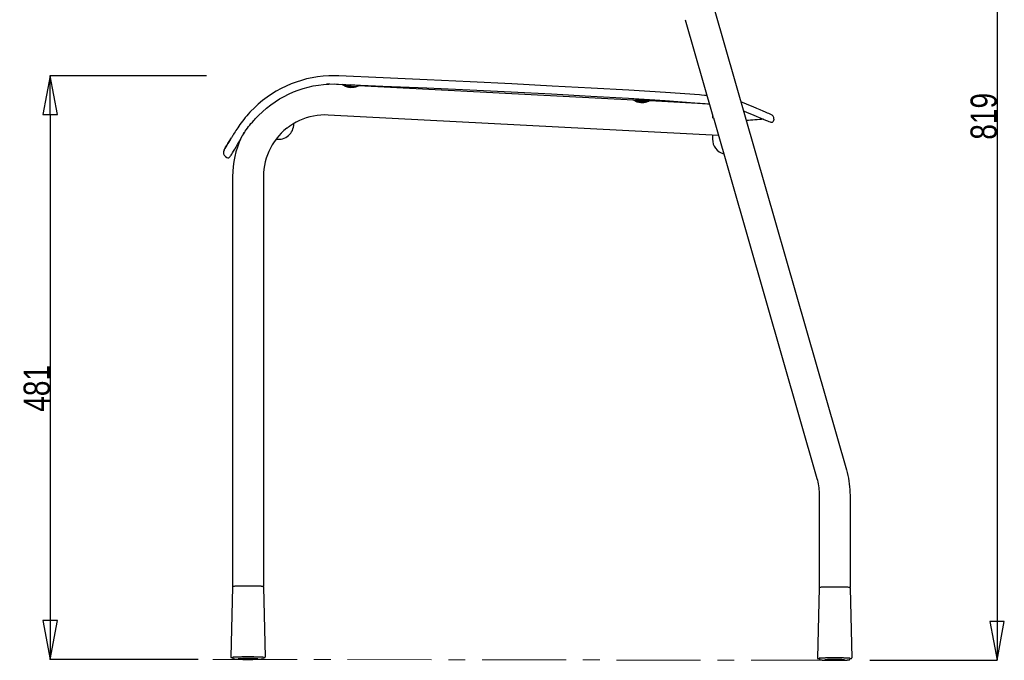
# Model space of a CAD drawing. Header units: millimetres. Extents: x 416 to 2178, y 358 to 2207.
# Tile 2 of 4: x 1367 to 2178, y 432 to 960. Entities that reach past the tile are written whole.
import ezdxf

# ---------------------------------------------------------------- set-up
doc = ezdxf.new("R2010")
doc.units = ezdxf.units.MM
doc.header["$LTSCALE"] = 184.8
doc.header["$PDMODE"] = 3
doc.header["$PDSIZE"] = 0.3125
doc.linetypes.add('CENTER', pattern=[0.6, 0.375, -0.075, 0.075, -0.075])
doc.layers.get('0').update_dxf_attribs({"linetype": 'CONTINUOUS'})
doc.layers.get('Defpoints').update_dxf_attribs({"linetype": 'CONTINUOUS'})
doc.layers.add('51_DIM', color=7, linetype='CONTINUOUS')
doc.styles.get("Standard").update_dxf_attribs({"font": 'txt', "width": 0.8})
doc.dimstyles.new('DIMSTYLE_1', dxfattribs={"dimtxt": 21.6, "dimasz": 32, "dimexe": 0.18, "dimexo": 0.0625, "dimgap": 0.09, "dimtad": 1, "dimdec": 0, "dimzin": 0, "dimdsep": 46, "dimtxsty": 'Standard', "dimblk": 'CLOSED', "dimblk1": 'CLOSED', "dimblk2": 'CLOSED', "dimcen": 0.09, "dimadec": 0, "dimazin": 0, "dimtp": 1, "dimtm": 1, "dimtfac": 1, "dimtdec": 0, "dimtofl": 0, "dimtmove": 0, "dimatfit": 3, "dimldrblk": 'CLOSED', "dimfxl": 0, "dimtolj": 1, "dimtzin": 0, "dimarcsym": 0})
doc.dimstyles.new('DIMSTYLE_2', dxfattribs={"dimtxt": 21.6, "dimasz": 32, "dimexe": 0.18, "dimexo": 0.0625, "dimgap": 0.09, "dimtad": 1, "dimdec": 0, "dimzin": 0, "dimdsep": 46, "dimtxsty": 'Standard', "dimblk": 'CLOSED', "dimblk1": 'CLOSED', "dimblk2": 'CLOSED', "dimcen": 0.09, "dimadec": 0, "dimazin": 0, "dimtp": 0.5, "dimtm": 0.5, "dimtfac": 1, "dimtdec": 0, "dimtofl": 0, "dimtmove": 0, "dimatfit": 3, "dimldrblk": 'CLOSED', "dimfxl": 0, "dimtolj": 1, "dimtzin": 0, "dimarcsym": 0})

# ---------------------------------------------------------------- blocks, each defined once
blk = doc.blocks.new('_CLOSED')
at = {"color": 0, "linetype": 'ByBlock'}
for p, q in [((0, 0), (-1, 0.1875)), ((-1, 0.1875), (-1, -0.1875)), ((-1, -0.1875), (0, 0)), ((-1, 0), (0, 0))]:
    blk.add_line(p, q, dxfattribs=at)
blk = doc.blocks.new('*D2')
at = {"layer": '51_DIM', "color": 0, "linetype": 'Continuous', "lineweight": -2}
for p, q in [((2086.81, 1251.18), (2172.56, 1251.18)), ((2172.38, 1219.18), (2172.38, 464)), ((2067.64, 432), (2172.56, 432))]:
    blk.add_line(p, q, dxfattribs=at)
at = {"layer": 'Defpoints', "color": 0, "linetype": 'Continuous', "lineweight": 0}
for p in [(2086.75, 1251.18), (2067.58, 432), (2172.38, 432)]:
    blk.add_point(p, dxfattribs=at)
at = {"layer": '51_DIM', "color": 0, "linetype": 'Continuous', "lineweight": -2, "xscale": 32, "yscale": 32, "zscale": 32}
for p, rotation in [((2172.38, 1251.18), 90), ((2172.38, 432), 270)]:
    blk.add_blockref('_CLOSED', p, dxfattribs=dict(at, rotation=rotation))
at = {"layer": '51_DIM', "color": 0, "linetype": 'Continuous', "insert": (2161.49, 880.65), "char_height": 21.6, "attachment_point": 5, "rotation": 90}
blk.add_mtext('\\A1;819', dxfattribs=at)
blk = doc.blocks.new('*D3')
at = {"layer": '51_DIM', "color": 0, "linetype": 'Continuous', "lineweight": -2}
for p, q in [((1520.72, 914), (1391.75, 914)), ((1391.93, 882), (1391.93, 464.78)), ((1513.83, 432.78), (1391.75, 432.78))]:
    blk.add_line(p, q, dxfattribs=at)
at = {"layer": 'Defpoints', "color": 0, "linetype": 'Continuous', "lineweight": 0}
for p in [(1520.78, 914), (1391.93, 432.78), (1513.89, 432.78)]:
    blk.add_point(p, dxfattribs=at)
at = {"layer": '51_DIM', "color": 0, "linetype": 'Continuous', "lineweight": -2, "xscale": 32, "yscale": 32, "zscale": 32}
for p, rotation in [((1391.93, 914), 90), ((1391.93, 432.78), 270)]:
    blk.add_blockref('_CLOSED', p, dxfattribs=dict(at, rotation=rotation))
at = {"layer": '51_DIM', "color": 0, "linetype": 'Continuous', "insert": (1381.04, 656.27), "char_height": 21.6, "attachment_point": 5, "rotation": 90}
blk.add_mtext('\\A1;481', dxfattribs=at)

msp = doc.modelspace()

# ---------------------------------------------------------------- linework, layer by layer
at = {"color": 2, "linetype": 'Continuous'}
for p, q in [((1939.75, 967.34), (2048.28, 589.06)), ((1915.33, 960.33), (1938.2, 880.63)), ((1622.44, 907.04), (1619.66, 907.11)), ((1633.22, 906.48), (1622.44, 907.04)), ((1632.76, 907.01), (1632.76, 907.1)), ((1634.71, 906.1), (1632.76, 907.01)), ((1632.76, 907.01), (1639.75, 906.61)), ((1633.17, 906.48), (1633.18, 906.47)), ((1634.51, 905.81), (1639.68, 905.51)), ((1634.69, 905.8), (1634.71, 906.1)), ((1634.71, 906.1), (1639.7, 905.81)), ((1635, 905.58), (1639.67, 905.31)), ((1637.81, 904.62), (1639.63, 904.51)), ((1639.62, 904.35), (1639.68, 905.51)), ((1643.67, 904.83), (1639.66, 905.06)), ((1644.21, 905), (1639.67, 905.26)), ((1639.69, 905.56), (1639.76, 906.79)), ((1639.69, 905.56), (1644.68, 905.27)), ((1646.72, 905.96), (1639.73, 906.36)), ((1646.73, 906.16), (1639.74, 906.56)), ((1644.67, 905.16), (1644.68, 905.27)), ((1645.37, 905.51), (1644.68, 905.27)), ((1644.74, 906.27), (1644.75, 906.57)), ((1646.72, 905.96), (1646.24, 905.8)), ((1872.68, 894), (1646.24, 905.8)), ((1646.73, 906.16), (1646.72, 905.96)), ((1872.33, 894.16), (1872.35, 894.36)), ((1872.33, 894.16), (1879.32, 893.76)), ((1872.68, 894), (1872.33, 894.16)), ((1872.35, 894.36), (1879.33, 893.96)), ((1874.28, 893.25), (1879.28, 892.96)), ((1874.36, 894.5), (1884.34, 893.92)), ((1875.03, 892.91), (1879.26, 892.66)), ((1875.62, 892.67), (1879.25, 892.46)), ((1879.26, 892.71), (1879.33, 893.96)), ((1879.26, 892.71), (1883.64, 892.46)), ((1885.44, 893.16), (1879.31, 893.51)), ((1886.31, 893.31), (1879.32, 893.71)), ((1884.31, 893.43), (1884.34, 893.92)), ((1935.3, 890.74), (1886.31, 893.29)), ((1879.21, 891.87), (1879.26, 892.66)), ((1882.04, 892.05), (1879.23, 892.21)), ((1882.76, 892.21), (1879.24, 892.41)), ((1560.32, 877.71), (1561.35, 878.83)), ((1561.35, 878.83), (1563.75, 881.35)), ((1942.71, 864.91), (1621.12, 881.67)), ((1937.87, 881.78), (1937.87, 879.03)), ((1938.37, 880.09), (1938.2, 880.63)), ((1938.58, 879.3), (1938.37, 880.09)), ((1938.58, 879.3), (2023.87, 582.05)), ((1981.57, 877.56), (1983.18, 876.9)), ((1983.18, 876.9), (1984.42, 876.39)), ((1984.44, 882.86), (1983.21, 883.37)), ((1985.3, 882.51), (1984.44, 882.86)), ((1985.96, 882.24), (1985.3, 882.51)), ((1985.97, 882.24), (1985.83, 882.29)), ((1988.46, 878.3), (1988.42, 877.57)), ((1587.26, 871), (1587.01, 870.81)), ((1587.77, 871.42), (1587.26, 871)), ((1588.26, 871.77), (1587.77, 871.42)), ((1592.76, 874.36), (1592.76, 874.72)), ((1984.42, 876.39), (1985.3, 876.03)), ((1985.3, 876.03), (1985.82, 875.82)), ((1985.82, 875.82), (1986, 875.75)), ((1986.6, 875.69), (1986.45, 875.68)), ((1541.46, 862.99), (1541.38, 862.85)), ((1548.87, 861.78), (1547.75, 859.18)), ((1548.92, 861.86), (1548.95, 861.92)), ((1548.96, 861.93), (1549.13, 862.22)), ((1551.81, 866.78), (1552.31, 867.57)), ((1552.31, 867.57), (1552.43, 867.76)), ((1552.43, 867.76), (1552.78, 868.31)), ((1937.87, 865.17), (1937.87, 862.15)), ((1539.4, 859.48), (1539.38, 859.45)), ((1545.21, 855.54), (1546.41, 857.59)), ((1536.6, 847.45), (1537.59, 846.8)), ((1540.4, 847.44), (1540.71, 847.96)), ((1540.71, 847.96), (1541.09, 848.59)), ((1541.09, 848.59), (1541.63, 849.48)), ((1542.36, 831.04), (1542.36, 492.77)), ((1567.76, 831.04), (1567.76, 492.77)), ((2025.84, 568.06), (2025.84, 491.99)), ((2051.24, 568.06), (2051.24, 491.99)), ((1542.35, 492.29), (1540.84, 434.82)), ((1542.35, 492.34), (1542.35, 492.29)), ((1542.37, 492.79), (1542.36, 492.77)), ((1567.76, 492.76), (1567.76, 492.77)), ((1567.77, 492.29), (1569.28, 434.82)), ((2025.82, 491.51), (2024.32, 434.04)), ((2025.83, 491.56), (2025.82, 491.51)), ((2051.25, 491.51), (2052.75, 434.04)), ((1542.56, 434.43), (1542.56, 433.61)), ((1543.3, 434.5), (1543.1, 434.49)), ((1543.54, 434.52), (1543.3, 434.5)), ((1543.46, 433.17), (1543.54, 433.15)), ((1543.52, 433.16), (1543.61, 433.14)), ((1543.82, 434.54), (1543.54, 434.52)), ((1543.59, 433.15), (1543.67, 433.13)), ((1543.65, 433.14), (1543.74, 433.12)), ((1543.72, 433.13), (1543.81, 433.12)), ((1543.79, 433.12), (1543.88, 433.11)), ((1543.87, 433.11), (1543.96, 433.1)), ((1543.95, 433.1), (1544.04, 433.09)), ((1544.03, 433.09), (1544.13, 433.08)), ((1544.12, 433.08), (1544.21, 433.07)), ((1544.21, 433.07), (1544.31, 433.06)), ((1544.51, 433.04), (1544.72, 433.02)), ((1544.71, 433.02), (1544.95, 433)), ((1544.94, 433), (1545.19, 432.98)), ((1545.17, 432.99), (1545.45, 432.97)), ((1545.43, 432.97), (1545.73, 432.95)), ((1545.7, 432.95), (1545.98, 432.94)), ((1545.88, 432.94), (1546.29, 432.92)), ((1546.18, 432.93), (1546.68, 432.9)), ((1546.62, 432.91), (1547.15, 432.89)), ((1547.05, 432.89), (1547.66, 432.87)), ((1547.62, 433.23), (1547.49, 433.22)), ((1547.78, 433.24), (1547.62, 433.23)), ((1547.66, 432.87), (1548.1, 432.85)), ((1547.96, 433.26), (1547.78, 433.24)), ((1548.17, 433.27), (1547.96, 433.26)), ((1548.1, 432.85), (1548.59, 432.84)), ((1548.42, 433.28), (1548.17, 433.27)), ((1548.25, 433.27), (1548.25, 433.27)), ((1548.71, 433.29), (1548.42, 433.28)), ((1548.59, 432.84), (1549.1, 432.83)), ((1549.1, 432.83), (1549.66, 432.81)), ((1549.16, 433.02), (1549.28, 433.01)), ((1549.28, 433.01), (1549.41, 433)), ((1549.41, 433), (1549.57, 432.99)), ((1549.57, 432.99), (1549.75, 432.98)), ((1549.66, 432.81), (1550.24, 432.8)), ((1549.75, 432.98), (1549.96, 432.97)), ((1550.25, 433.34), (1549.89, 433.33)), ((1549.96, 432.97), (1550.2, 432.96)), ((1550.2, 432.96), (1550.47, 432.95)), ((1550.24, 432.8), (1550.86, 432.79)), ((1550.6, 433.35), (1550.25, 433.34)), ((1550.47, 432.95), (1550.79, 432.94)), ((1550.86, 432.79), (1551.51, 432.78)), ((1551.36, 432.93), (1551.81, 432.92)), ((1551.51, 432.78), (1552.19, 432.78)), ((1551.81, 432.92), (1552.33, 432.91)), ((1552.19, 432.78), (1552.89, 432.77)), ((1552.89, 432.77), (1553.61, 432.77)), ((1553.61, 432.77), (1554.36, 432.76)), ((1555.06, 434.76), (1554.1, 434.76)), ((1554.36, 432.76), (1555.12, 432.76)), ((1555.12, 432.76), (1555.89, 432.76)), ((1559.37, 432.94), (1559.79, 432.96)), ((1560.27, 433.33), (1559.77, 433.35)), ((1559.79, 432.96), (1560.07, 432.97)), ((1560.07, 432.97), (1560.3, 432.98)), ((1560.7, 433.32), (1560.27, 433.33)), ((1560.3, 432.98), (1560.51, 432.99)), ((1560.51, 432.99), (1560.69, 433)), ((1560.69, 433), (1560.84, 433.01)), ((1561.08, 433.31), (1560.7, 433.32)), ((1560.84, 433.01), (1560.97, 433.02)), ((1560.9, 432.82), (1561.48, 432.84)), ((1561.4, 433.29), (1561.08, 433.31)), ((1561.68, 433.28), (1561.4, 433.29)), ((1561.48, 432.84), (1561.78, 432.85)), ((1561.92, 433.27), (1561.68, 433.28)), ((1561.78, 432.85), (1562.29, 432.86)), ((1561.88, 433.27), (1561.87, 433.27)), ((1562.12, 433.26), (1561.92, 433.27)), ((1562.3, 433.25), (1562.12, 433.26)), ((1562.29, 432.86), (1562.64, 432.87)), ((1562.45, 433.24), (1562.3, 433.25)), ((1562.58, 433.23), (1562.45, 433.24)), ((1562.64, 432.87), (1563.15, 432.89)), ((1563.15, 432.89), (1563.51, 432.91)), ((1563.51, 432.91), (1563.83, 432.92)), ((1563.83, 432.92), (1564.14, 432.94)), ((1564.14, 432.94), (1564.43, 432.95)), ((1564.43, 432.95), (1564.7, 432.97)), ((1564.7, 432.97), (1564.95, 432.99)), ((1564.95, 432.99), (1565.19, 433)), ((1565.19, 433), (1565.41, 433.02)), ((1565.41, 433.02), (1565.62, 433.04)), ((1566.2, 434.54), (1565.86, 434.56)), ((1566.49, 434.52), (1566.2, 434.54)), ((1566.74, 434.51), (1566.49, 434.52)), ((1567.56, 434.43), (1567.56, 433.61)), ((1567.56, 434.11), (1567.74, 434.13)), ((1567.74, 434.13), (1567.84, 434.13)), ((2026.04, 433.65), (2026.04, 432.83)), ((2026.78, 433.72), (2026.58, 433.71)), ((2027.02, 433.74), (2026.78, 433.72)), ((2026.88, 432.4), (2026.96, 432.39)), ((2026.93, 432.39), (2027.02, 432.37)), ((2027, 432.38), (2027.08, 432.36)), ((2027.29, 433.76), (2027.02, 433.74)), ((2027.06, 432.37), (2027.14, 432.35)), ((2027.13, 432.36), (2027.21, 432.34)), ((2027.2, 432.35), (2027.28, 432.33)), ((2027.27, 432.34), (2027.36, 432.33)), ((2027.34, 432.33), (2027.43, 432.32)), ((2027.42, 432.32), (2027.51, 432.31)), ((2027.51, 432.31), (2027.6, 432.3)), ((2027.59, 432.3), (2027.69, 432.29)), ((2027.69, 432.29), (2027.78, 432.28)), ((2027.98, 432.26), (2028.2, 432.24)), ((2028.19, 432.24), (2028.42, 432.22)), ((2028.41, 432.22), (2028.67, 432.2)), ((2028.65, 432.21), (2028.93, 432.19)), ((2028.9, 432.19), (2029.21, 432.17)), ((2029.17, 432.17), (2029.46, 432.16)), ((2029.35, 432.16), (2029.76, 432.14)), ((2029.66, 432.15), (2030.16, 432.12)), ((2030.09, 432.13), (2030.63, 432.1)), ((2030.52, 432.11), (2031.13, 432.09)), ((2031.1, 432.45), (2030.96, 432.44)), ((2031.25, 432.46), (2031.1, 432.45)), ((2031.13, 432.09), (2031.58, 432.07)), ((2031.43, 432.48), (2031.25, 432.46)), ((2031.65, 432.49), (2031.43, 432.48)), ((2031.58, 432.07), (2032.06, 432.06)), ((2031.9, 432.5), (2031.65, 432.49)), ((2031.73, 432.49), (2031.72, 432.49)), ((2032.19, 432.51), (2031.9, 432.5)), ((2032.06, 432.06), (2032.58, 432.05)), ((2032.58, 432.05), (2033.13, 432.03)), ((2032.69, 432.23), (2032.82, 432.23)), ((2032.82, 432.23), (2032.96, 432.22)), ((2032.96, 432.22), (2033.13, 432.21)), ((2033.13, 432.21), (2033.32, 432.2)), ((2033.13, 432.03), (2033.72, 432.02)), ((2033.32, 432.2), (2033.55, 432.19)), ((2033.72, 432.56), (2033.37, 432.55)), ((2033.55, 432.19), (2033.81, 432.18)), ((2034.08, 432.57), (2033.72, 432.56)), ((2033.72, 432.02), (2034.34, 432.01)), ((2033.81, 432.18), (2034.1, 432.17)), ((2034.1, 432.17), (2034.44, 432.16)), ((2034.34, 432.01), (2034.98, 432)), ((2034.44, 432.16), (2034.84, 432.15)), ((2034.84, 432.15), (2035.29, 432.14)), ((2034.98, 432), (2035.66, 432)), ((2035.29, 432.14), (2035.8, 432.13)), ((2035.66, 432), (2036.36, 431.99)), ((2036.36, 431.99), (2037.09, 431.99)), ((2037.09, 431.99), (2037.83, 431.98)), ((2038.54, 433.98), (2037.57, 433.98)), ((2037.83, 431.98), (2038.59, 431.98)), ((2038.59, 431.98), (2039.37, 431.98)), ((2042.84, 432.16), (2043.26, 432.18)), ((2043.75, 432.55), (2043.25, 432.57)), ((2043.26, 432.18), (2043.54, 432.19)), ((2043.54, 432.19), (2043.78, 432.2)), ((2044.18, 432.54), (2043.75, 432.55)), ((2043.78, 432.2), (2043.98, 432.21)), ((2043.98, 432.21), (2044.16, 432.22)), ((2044.16, 432.22), (2044.31, 432.23)), ((2044.55, 432.53), (2044.18, 432.54)), ((2044.31, 432.23), (2044.44, 432.24)), ((2044.38, 432.04), (2044.95, 432.06)), ((2044.87, 432.51), (2044.55, 432.53)), ((2045.15, 432.5), (2044.87, 432.51)), ((2044.95, 432.06), (2045.25, 432.07)), ((2045.39, 432.49), (2045.15, 432.5)), ((2045.25, 432.07), (2045.76, 432.08)), ((2045.35, 432.49), (2045.35, 432.49)), ((2045.6, 432.48), (2045.39, 432.49)), ((2045.78, 432.47), (2045.6, 432.48)), ((2045.76, 432.08), (2046.11, 432.09)), ((2045.93, 432.46), (2045.78, 432.47)), ((2046.06, 432.45), (2045.93, 432.46)), ((2046.11, 432.09), (2046.63, 432.11)), ((2046.63, 432.11), (2046.98, 432.13)), ((2046.98, 432.13), (2047.31, 432.14)), ((2047.31, 432.14), (2047.62, 432.16)), ((2047.62, 432.16), (2047.9, 432.17)), ((2047.9, 432.17), (2048.17, 432.19)), ((2048.17, 432.19), (2048.42, 432.21)), ((2048.42, 432.21), (2048.66, 432.22)), ((2048.66, 432.22), (2048.89, 432.24)), ((2048.89, 432.24), (2049.1, 432.26)), ((2049.68, 433.76), (2049.34, 433.78)), ((2049.97, 433.74), (2049.68, 433.76)), ((2050.22, 433.73), (2049.97, 433.74)), ((2051.04, 433.65), (2051.04, 432.83)), ((2051.04, 433.33), (2051.21, 433.35)), ((2051.21, 433.35), (2051.31, 433.35))]:
    msp.add_line(p, q, dxfattribs=at)
at = {"color": 1, "linetype": 'CENTER', "lineweight": 0}
msp.add_line((2038.98, 431.98), (1515.12, 432.73), dxfattribs=at)
at = {"color": 2, "linetype": 'Continuous'}
for points in [[(1630.02, 913.94), (1626.26, 914.04), (1621.56, 913.97), (1616.91, 913.67), (1612.33, 913.14), (1607.83, 912.4), (1603.38, 911.44), (1599.01, 910.27), (1594.72, 908.89), (1590.51, 907.31), (1586.37, 905.53), (1582.32, 903.54), (1578.36, 901.35), (1574.48, 898.96), (1570.71, 896.38), (1567.04, 893.58), (1563.46, 890.58), (1560, 887.37), (1557.4, 884.75)], [(1927.27, 898.27), (1899.16, 900.24), (1869.03, 902.11), (1837.86, 903.88), (1805.65, 905.61), (1772.39, 907.32), (1738.09, 908.99), (1702.75, 910.64), (1666.37, 912.29), (1630.02, 913.94)], [(1563.75, 881.35), (1566.99, 884.47), (1570.35, 887.39), (1573.8, 890.11), (1577.34, 892.63), (1580.99, 894.95), (1584.72, 897.08), (1588.54, 899.01), (1592.44, 900.75), (1596.41, 902.29), (1600.46, 903.63), (1604.59, 904.77), (1608.78, 905.71), (1613.04, 906.44), (1617.37, 906.95), (1621.76, 907.25), (1626.21, 907.33), (1629.72, 907.24)], [(1629.72, 907.24), (1666.06, 905.63), (1702.42, 904.02), (1737.75, 902.4), (1772.03, 900.74), (1805.27, 899.05), (1837.48, 897.32), (1868.64, 895.53), (1898.76, 893.62), (1926.85, 891.59)], [(1933.29, 897.73), (1931.16, 897.94), (1928.73, 898.16), (1927.27, 898.27)], [(1557.4, 884.75), (1556.64, 883.95), (1555.3, 882.47), (1554.01, 881), (1552.78, 879.53), (1551.6, 878.07), (1550.49, 876.63), (1549.43, 875.22), (1548.44, 873.85), (1547.5, 872.52), (1546.63, 871.25), (1545.82, 870.03), (1545.07, 868.88), (1544.39, 867.81), (1543.77, 866.82), (1543.21, 865.92), (1542.72, 865.11), (1542.3, 864.42), (1541.95, 863.82), (1541.67, 863.35), (1541.46, 862.99)], [(1926.85, 891.59), (1927.76, 891.51), (1929.74, 891.34), (1931.72, 891.15), (1933.68, 890.94), (1935.3, 890.76)], [(1983.21, 883.37), (1981.61, 884.04), (1979.63, 884.87), (1977.28, 885.86), (1974.55, 887.01), (1971.43, 888.33), (1967.93, 889.81), (1964.05, 891.45), (1961.18, 892.65)], [(1963.34, 885.12), (1963.97, 884.87), (1967.85, 883.27), (1971.35, 881.81), (1974.47, 880.51), (1977.22, 879.37), (1979.58, 878.39), (1981.57, 877.56)], [(1552.78, 868.31), (1553.64, 869.6), (1554.54, 870.89), (1555.48, 872.13), (1556.45, 873.35), (1557.49, 874.58), (1558.62, 875.85), (1559.8, 877.14), (1560.32, 877.71)], [(1621.12, 881.67), (1618.07, 881.74), (1615.02, 881.62), (1611.99, 881.32), (1608.98, 880.85), (1606, 880.19), (1603.07, 879.35), (1600.2, 878.34), (1597.39, 877.15), (1594.66, 875.8), (1592.01, 874.29), (1589.46, 872.63), (1588.28, 871.75)], [(1587.01, 870.81), (1584.68, 868.85), (1582.47, 866.75), (1580.39, 864.53), (1578.94, 862.81)], [(1549.13, 862.22), (1549.39, 862.67), (1549.67, 863.14), (1549.96, 863.64), (1550.27, 864.18), (1550.6, 864.76), (1550.96, 865.37), (1551.36, 866.05), (1551.81, 866.78)], [(1578.94, 862.81), (1578.45, 862.18), (1576.65, 859.72), (1575, 857.15), (1573.51, 854.5), (1572.18, 851.75), (1571.02, 848.94), (1570.03, 846.05), (1569.22, 843.12), (1568.58, 840.14), (1568.13, 837.12), (1567.85, 834.09), (1567.76, 831.04)], [(1541.63, 849.48), (1542.31, 850.63), (1543.13, 852.02), (1544.1, 853.65), (1545.21, 855.54)], [(1547.75, 859.18), (1546.34, 855.31), (1545.13, 851.38), (1544.14, 847.38), (1543.36, 843.34), (1542.81, 839.26), (1542.47, 835.16), (1542.36, 831.04)], [(2048.28, 589.06), (2048.9, 586.77), (2049.45, 584.47), (2049.92, 582.16), (2050.32, 579.83), (2050.65, 577.49), (2050.91, 575.14), (2051.09, 572.78), (2051.2, 570.42), (2051.24, 568.06)], [(2023.87, 582.05), (2024.28, 580.53), (2024.64, 579), (2024.96, 577.45), (2025.23, 575.9), (2025.45, 574.34), (2025.62, 572.78), (2025.74, 571.21), (2025.81, 569.63), (2025.84, 568.06)], [(1543.16, 492.88), (1543.12, 492.87), (1543.08, 492.86), (1543.04, 492.86), (1543, 492.85), (1542.96, 492.84), (1542.93, 492.84), (1542.9, 492.83), (1542.87, 492.82), (1542.84, 492.82), (1542.81, 492.81), (1542.79, 492.8), (1542.76, 492.79), (1542.73, 492.78), (1542.71, 492.78), (1542.68, 492.76), (1542.65, 492.75), (1542.62, 492.73), (1542.59, 492.71), (1542.55, 492.69), (1542.51, 492.65), (1542.48, 492.61), (1542.44, 492.56), (1542.4, 492.5), (1542.37, 492.42), (1542.35, 492.34)], [(1567.77, 492.29), (1567.77, 492.31), (1567.76, 492.4), (1567.73, 492.49), (1567.69, 492.56), (1567.65, 492.62), (1567.6, 492.66), (1567.55, 492.7), (1567.51, 492.73), (1567.47, 492.75), (1567.43, 492.77), (1567.4, 492.78), (1567.37, 492.79), (1567.34, 492.8), (1567.31, 492.81), (1567.27, 492.82), (1567.24, 492.83), (1567.2, 492.84), (1567.16, 492.84)], [(2026.51, 492.08), (2026.47, 492.07), (2026.44, 492.06), (2026.4, 492.06), (2026.37, 492.05), (2026.34, 492.04), (2026.32, 492.04), (2026.29, 492.03), (2026.26, 492.02), (2026.23, 492.01), (2026.21, 492), (2026.18, 491.99), (2026.16, 491.98), (2026.13, 491.97), (2026.1, 491.95), (2026.06, 491.93), (2026.03, 491.91), (2025.99, 491.87), (2025.95, 491.83), (2025.91, 491.78), (2025.87, 491.72), (2025.84, 491.64), (2025.83, 491.56)], [(2050.75, 492.04), (2050.71, 492.05), (2050.68, 492.06), (2050.64, 492.06), (2050.6, 492.07), (2050.55, 492.08)], [(2051.25, 491.51), (2051.25, 491.53), (2051.23, 491.62), (2051.2, 491.71), (2051.16, 491.78), (2051.12, 491.84), (2051.07, 491.88), (2051.03, 491.92), (2050.99, 491.95), (2050.95, 491.97), (2050.91, 491.99), (2050.88, 492), (2050.85, 492.01), (2050.81, 492.02), (2050.78, 492.03), (2050.75, 492.04)], [(1540.84, 434.82), (1540.84, 434.81), (1540.85, 434.72), (1540.88, 434.62), (1540.92, 434.54), (1540.96, 434.48), (1541.01, 434.43), (1541.06, 434.39), (1541.1, 434.36), (1541.14, 434.34), (1541.18, 434.32), (1541.21, 434.3), (1541.25, 434.29), (1541.28, 434.28), (1541.31, 434.27), (1541.35, 434.26), (1541.38, 434.25), (1541.42, 434.24), (1541.46, 434.24), (1541.5, 434.23), (1541.55, 434.22), (1541.6, 434.21), (1541.65, 434.2), (1541.71, 434.19), (1541.78, 434.19), (1541.84, 434.18), (1541.92, 434.17), (1542, 434.16), (1542.09, 434.15), (1542.18, 434.14), (1542.29, 434.13)], [(1542.29, 434.13), (1542.4, 434.12), (1542.52, 434.11), (1542.56, 434.11)], [(1543.1, 434.49), (1543.01, 434.48), (1542.93, 434.47), (1542.85, 434.46), (1542.78, 434.46), (1542.72, 434.45), (1542.66, 434.44), (1542.61, 434.44), (1542.56, 434.43), (1542.52, 434.42), (1542.48, 434.42), (1542.44, 434.41), (1542.41, 434.41), (1542.39, 434.4), (1542.36, 434.4), (1542.34, 434.39), (1542.33, 434.39), (1542.31, 434.39), (1542.31, 434.39)], [(1542.56, 433.61), (1542.56, 433.6), (1542.57, 433.57), (1542.58, 433.54), (1542.59, 433.51), (1542.61, 433.49), (1542.63, 433.46), (1542.66, 433.44), (1542.68, 433.42), (1542.71, 433.4), (1542.74, 433.38), (1542.78, 433.36), (1542.82, 433.34), (1542.85, 433.33), (1542.9, 433.31), (1542.94, 433.3), (1542.98, 433.28), (1543.03, 433.27), (1543.08, 433.25), (1543.13, 433.24), (1543.18, 433.23), (1543.23, 433.22), (1543.29, 433.2), (1543.34, 433.19), (1543.4, 433.18), (1543.48, 433.17)], [(1542.56, 433.6), (1542.57, 433.57), (1542.58, 433.54), (1542.59, 433.52), (1542.61, 433.49), (1542.63, 433.47), (1542.65, 433.45), (1542.68, 433.42), (1542.7, 433.4), (1542.73, 433.39), (1542.77, 433.37), (1542.8, 433.35), (1542.84, 433.33), (1542.88, 433.32), (1542.92, 433.3), (1542.96, 433.29), (1543.01, 433.27), (1543.05, 433.26), (1543.1, 433.25), (1543.15, 433.23), (1543.2, 433.22), (1543.26, 433.21), (1543.31, 433.2), (1543.37, 433.19), (1543.42, 433.18)], [(1554.1, 434.76), (1553.34, 434.76), (1552.6, 434.75), (1551.88, 434.75), (1551.21, 434.74), (1550.56, 434.73), (1549.96, 434.73), (1549.39, 434.72), (1548.87, 434.71), (1548.38, 434.7), (1547.92, 434.69), (1547.49, 434.68), (1547.09, 434.67), (1546.71, 434.66), (1546.37, 434.65), (1546.04, 434.64), (1545.74, 434.62), (1545.46, 434.61), (1545.2, 434.6), (1544.95, 434.59), (1544.73, 434.58), (1544.52, 434.57), (1544.32, 434.56), (1544.14, 434.55), (1543.82, 434.54)], [(1544.31, 433.06), (1544.4, 433.05), (1544.61, 433.03)], [(1544.31, 433.06), (1544.4, 433.05), (1544.5, 433.04)], [(1547.49, 433.22), (1547.43, 433.22), (1547.38, 433.21), (1547.33, 433.21), (1547.29, 433.2), (1547.25, 433.2), (1547.21, 433.2), (1547.18, 433.19), (1547.15, 433.19), (1547.12, 433.18), (1547.1, 433.18), (1547.08, 433.18), (1547.06, 433.18), (1547.04, 433.17), (1547.03, 433.17), (1547.02, 433.17), (1547.01, 433.17)], [(1548.25, 433.27), (1548.28, 433.24), (1548.31, 433.21), (1548.34, 433.19), (1548.37, 433.17), (1548.39, 433.16), (1548.41, 433.15), (1548.43, 433.14), (1548.45, 433.13), (1548.47, 433.12), (1548.49, 433.11), (1548.51, 433.11), (1548.53, 433.1), (1548.55, 433.1), (1548.57, 433.09), (1548.59, 433.09), (1548.61, 433.08), (1548.63, 433.08), (1548.65, 433.08), (1548.67, 433.07), (1548.69, 433.07), (1548.71, 433.06), (1548.74, 433.06), (1548.77, 433.06), (1548.79, 433.05), (1548.82, 433.05), (1548.86, 433.05), (1548.89, 433.04), (1548.93, 433.04), (1548.97, 433.04), (1549.01, 433.03), (1549.06, 433.03), (1549.16, 433.02)], [(1549.24, 433.31), (1549.05, 433.31), (1548.71, 433.29)], [(1549.89, 433.33), (1549.56, 433.32), (1549.24, 433.31)], [(1559.77, 433.35), (1559.5, 433.35), (1559.2, 433.36), (1558.89, 433.37), (1558.54, 433.37), (1558.18, 433.38), (1557.79, 433.38), (1557.38, 433.39), (1556.95, 433.39), (1556.52, 433.39), (1556.08, 433.4), (1555.64, 433.4), (1555.2, 433.4), (1554.76, 433.4), (1554.32, 433.4), (1553.88, 433.39), (1553.45, 433.39), (1553.02, 433.39), (1552.59, 433.38), (1552.18, 433.38), (1551.77, 433.37), (1551.37, 433.37), (1550.98, 433.36), (1550.6, 433.35)], [(1550.79, 432.94), (1550.97, 432.94), (1551.36, 432.93)], [(1552.33, 432.91), (1552.61, 432.9), (1552.92, 432.9), (1553.24, 432.9), (1553.58, 432.89), (1553.93, 432.89), (1554.3, 432.89), (1554.66, 432.89), (1555.03, 432.89), (1555.39, 432.89), (1555.75, 432.89), (1556.12, 432.89), (1556.47, 432.89), (1556.83, 432.89), (1557.17, 432.9), (1557.52, 432.9), (1557.85, 432.91), (1558.17, 432.91), (1558.49, 432.92), (1558.79, 432.93), (1559.09, 432.94), (1559.37, 432.94)], [(1565.86, 434.56), (1565.67, 434.57), (1565.47, 434.58), (1565.25, 434.59), (1565.02, 434.6), (1564.76, 434.61), (1564.49, 434.62), (1564.2, 434.63), (1563.89, 434.64), (1563.55, 434.65), (1563.19, 434.66), (1562.8, 434.67), (1562.38, 434.68), (1561.94, 434.69), (1561.46, 434.7), (1560.95, 434.71), (1560.41, 434.72), (1559.82, 434.73), (1559.2, 434.74), (1558.54, 434.75), (1557.84, 434.75), (1557.1, 434.76), (1556.35, 434.76), (1555.6, 434.76), (1555.06, 434.76)], [(1555.89, 432.76), (1556.29, 432.76), (1556.68, 432.77), (1557.08, 432.77), (1557.47, 432.77), (1557.87, 432.78), (1558.27, 432.78), (1558.67, 432.78), (1559.07, 432.79), (1559.47, 432.8), (1559.87, 432.8), (1560.27, 432.81), (1560.9, 432.82)], [(1560.97, 433.02), (1561.02, 433.02), (1561.08, 433.03), (1561.13, 433.03), (1561.17, 433.04), (1561.22, 433.04), (1561.26, 433.05), (1561.29, 433.05), (1561.33, 433.05), (1561.36, 433.06), (1561.39, 433.06), (1561.42, 433.07), (1561.44, 433.07), (1561.47, 433.07), (1561.49, 433.08), (1561.51, 433.08), (1561.54, 433.09), (1561.56, 433.09), (1561.58, 433.1), (1561.6, 433.1), (1561.62, 433.11), (1561.65, 433.12), (1561.67, 433.13), (1561.7, 433.14), (1561.72, 433.15), (1561.75, 433.17), (1561.78, 433.19), (1561.81, 433.21), (1561.84, 433.24), (1561.87, 433.27)], [(1563.12, 433.16), (1563.12, 433.16), (1563.12, 433.16), (1563.12, 433.16), (1563.12, 433.17), (1563.11, 433.17), (1563.1, 433.17), (1563.09, 433.17), (1563.08, 433.17), (1563.07, 433.18), (1563.05, 433.18), (1563.03, 433.18), (1563.01, 433.18), (1562.99, 433.19), (1562.96, 433.19), (1562.93, 433.19), (1562.9, 433.2), (1562.87, 433.2), (1562.83, 433.21), (1562.79, 433.21), (1562.74, 433.21), (1562.7, 433.22), (1562.58, 433.23)], [(1565.62, 433.04), (1565.72, 433.05), (1565.82, 433.06), (1565.91, 433.07), (1566, 433.08), (1566.08, 433.09), (1566.17, 433.1), (1566.24, 433.11), (1566.32, 433.12), (1566.39, 433.12), (1566.45, 433.13), (1566.52, 433.14), (1566.58, 433.15), (1566.64, 433.17), (1566.7, 433.18), (1566.76, 433.19), (1566.81, 433.2), (1566.87, 433.21), (1566.92, 433.22), (1566.97, 433.23), (1567.02, 433.25), (1567.07, 433.26), (1567.12, 433.27), (1567.16, 433.29), (1567.2, 433.3), (1567.24, 433.32), (1567.28, 433.33), (1567.32, 433.35), (1567.36, 433.37), (1567.39, 433.39), (1567.42, 433.4), (1567.45, 433.42), (1567.47, 433.45), (1567.5, 433.47), (1567.52, 433.49), (1567.54, 433.52), (1567.55, 433.54), (1567.56, 433.57), (1567.56, 433.6), (1567.56, 433.61)], [(1567.83, 434.38), (1567.83, 434.38), (1567.83, 434.38), (1567.82, 434.39), (1567.81, 434.39), (1567.8, 434.39), (1567.78, 434.39), (1567.77, 434.4), (1567.74, 434.4), (1567.72, 434.41), (1567.69, 434.41), (1567.65, 434.42), (1567.61, 434.42), (1567.57, 434.43), (1567.53, 434.43), (1567.47, 434.44), (1567.42, 434.45), (1567.36, 434.45), (1567.29, 434.46), (1567.22, 434.47), (1567.14, 434.48), (1567.05, 434.48), (1566.95, 434.49), (1566.74, 434.51)], [(1567.84, 434.13), (1567.93, 434.14), (1568.02, 434.15), (1568.1, 434.16), (1568.18, 434.17), (1568.25, 434.17), (1568.31, 434.18), (1568.37, 434.19), (1568.42, 434.2), (1568.48, 434.2), (1568.52, 434.21), (1568.57, 434.22), (1568.61, 434.22), (1568.65, 434.23), (1568.68, 434.24), (1568.72, 434.25), (1568.75, 434.25), (1568.78, 434.26), (1568.81, 434.27), (1568.84, 434.28), (1568.87, 434.29), (1568.9, 434.3), (1568.92, 434.31), (1568.95, 434.32), (1568.98, 434.33), (1569.02, 434.35), (1569.05, 434.38), (1569.09, 434.41), (1569.13, 434.44), (1569.17, 434.49), (1569.21, 434.55), (1569.25, 434.62), (1569.27, 434.71), (1569.28, 434.81), (1569.28, 434.82)], [(2024.32, 434.04), (2024.32, 434.03), (2024.33, 433.94), (2024.35, 433.84), (2024.39, 433.76), (2024.44, 433.7), (2024.48, 433.65), (2024.53, 433.61), (2024.58, 433.58), (2024.61, 433.56), (2024.65, 433.54), (2024.69, 433.52), (2024.72, 433.51), (2024.75, 433.5), (2024.79, 433.49), (2024.82, 433.48), (2024.86, 433.47), (2024.89, 433.46), (2024.93, 433.46), (2024.98, 433.45), (2025.02, 433.44), (2025.07, 433.43), (2025.13, 433.42), (2025.19, 433.41), (2025.25, 433.41), (2025.32, 433.4), (2025.39, 433.39), (2025.47, 433.38), (2025.56, 433.37), (2025.66, 433.36), (2025.76, 433.35)], [(2025.76, 433.35), (2025.87, 433.34), (2026, 433.33), (2026.04, 433.33)], [(2026.58, 433.71), (2026.49, 433.7), (2026.4, 433.69), (2026.33, 433.68), (2026.26, 433.68), (2026.2, 433.67), (2026.14, 433.66), (2026.08, 433.66), (2026.04, 433.65), (2025.99, 433.64), (2025.95, 433.64), (2025.92, 433.63), (2025.89, 433.63), (2025.86, 433.62), (2025.84, 433.62), (2025.82, 433.61), (2025.8, 433.61), (2025.79, 433.61), (2025.78, 433.61)], [(2026.04, 432.83), (2026.04, 432.82), (2026.04, 432.79), (2026.05, 432.76), (2026.07, 432.73), (2026.08, 432.71), (2026.11, 432.68), (2026.13, 432.66), (2026.16, 432.64), (2026.19, 432.62), (2026.22, 432.6), (2026.25, 432.58), (2026.29, 432.56), (2026.33, 432.55), (2026.37, 432.53), (2026.41, 432.52), (2026.46, 432.5), (2026.5, 432.49), (2026.55, 432.47), (2026.6, 432.46), (2026.65, 432.45), (2026.71, 432.44), (2026.76, 432.42), (2026.82, 432.41), (2026.9, 432.4)], [(2026.04, 432.82), (2026.04, 432.79), (2026.05, 432.76), (2026.06, 432.74), (2026.08, 432.71), (2026.1, 432.69), (2026.12, 432.67), (2026.15, 432.64), (2026.18, 432.62), (2026.21, 432.61), (2026.24, 432.59), (2026.28, 432.57), (2026.32, 432.55), (2026.35, 432.54), (2026.4, 432.52), (2026.44, 432.51), (2026.48, 432.49), (2026.53, 432.48), (2026.58, 432.47), (2026.63, 432.45), (2026.68, 432.44), (2026.73, 432.43), (2026.78, 432.42), (2026.84, 432.41)], [(2037.57, 433.98), (2036.82, 433.98), (2036.07, 433.97), (2035.36, 433.97), (2034.68, 433.96), (2034.04, 433.95), (2033.43, 433.95), (2032.87, 433.94), (2032.34, 433.93), (2031.85, 433.92), (2031.39, 433.91), (2030.96, 433.9), (2030.56, 433.89), (2030.19, 433.88), (2029.84, 433.87), (2029.52, 433.86), (2029.21, 433.84), (2028.93, 433.83), (2028.67, 433.82), (2028.43, 433.81), (2028.2, 433.8), (2027.99, 433.79), (2027.8, 433.78), (2027.62, 433.77), (2027.29, 433.76)], [(2027.78, 432.28), (2027.88, 432.27), (2027.98, 432.26)], [(2027.78, 432.28), (2027.88, 432.27), (2028.08, 432.25)], [(2030.96, 432.44), (2030.91, 432.44), (2030.85, 432.43), (2030.81, 432.43), (2030.76, 432.42), (2030.72, 432.42), (2030.68, 432.42), (2030.65, 432.41), (2030.62, 432.41), (2030.59, 432.4), (2030.57, 432.4), (2030.55, 432.4), (2030.53, 432.4), (2030.52, 432.39), (2030.5, 432.39), (2030.49, 432.39), (2030.49, 432.39)], [(2031.73, 432.49), (2031.76, 432.46), (2031.79, 432.43), (2031.81, 432.41), (2031.84, 432.39), (2031.86, 432.38), (2031.89, 432.37), (2031.91, 432.36), (2031.93, 432.35), (2031.95, 432.34), (2031.97, 432.33), (2031.99, 432.33), (2032.01, 432.32), (2032.02, 432.32), (2032.04, 432.31), (2032.06, 432.31), (2032.08, 432.3), (2032.1, 432.3), (2032.12, 432.3), (2032.14, 432.29), (2032.17, 432.29), (2032.19, 432.28), (2032.21, 432.28), (2032.24, 432.28), (2032.27, 432.27), (2032.3, 432.27), (2032.33, 432.27), (2032.37, 432.26), (2032.4, 432.26), (2032.44, 432.26), (2032.49, 432.25), (2032.53, 432.25), (2032.58, 432.24), (2032.69, 432.23)], [(2032.72, 432.53), (2032.53, 432.53), (2032.19, 432.51)], [(2033.37, 432.55), (2033.03, 432.54), (2032.72, 432.53)], [(2043.25, 432.57), (2042.97, 432.57), (2042.68, 432.58), (2042.36, 432.58), (2042.02, 432.59), (2041.65, 432.6), (2041.27, 432.6), (2040.86, 432.61), (2040.43, 432.61), (2039.99, 432.61), (2039.56, 432.62), (2039.12, 432.62), (2038.68, 432.62), (2038.24, 432.62), (2037.79, 432.62), (2037.36, 432.61), (2036.92, 432.61), (2036.49, 432.61), (2036.07, 432.6), (2035.65, 432.6), (2035.24, 432.59), (2034.84, 432.59), (2034.46, 432.58), (2034.08, 432.57)], [(2035.8, 432.13), (2036.09, 432.12), (2036.39, 432.12), (2036.72, 432.12), (2037.06, 432.11), (2037.41, 432.11), (2037.77, 432.11), (2038.14, 432.11), (2038.5, 432.11), (2038.87, 432.11), (2039.23, 432.11), (2039.59, 432.11), (2039.95, 432.11), (2040.3, 432.11), (2040.65, 432.12), (2040.99, 432.12), (2041.32, 432.13), (2041.65, 432.13), (2041.96, 432.14), (2042.27, 432.15), (2042.56, 432.15), (2042.84, 432.16)], [(2049.34, 433.78), (2049.15, 433.79), (2048.95, 433.8), (2048.73, 433.81), (2048.49, 433.82), (2048.24, 433.83), (2047.97, 433.84), (2047.67, 433.85), (2047.36, 433.86), (2047.02, 433.87), (2046.66, 433.88), (2046.27, 433.89), (2045.86, 433.9), (2045.41, 433.91), (2044.94, 433.92), (2044.43, 433.93), (2043.88, 433.94), (2043.29, 433.95), (2042.67, 433.96), (2042.01, 433.97), (2041.31, 433.97), (2040.57, 433.98), (2039.83, 433.98), (2039.08, 433.98), (2038.54, 433.98)], [(2039.37, 431.98), (2039.76, 431.98), (2040.15, 431.99), (2040.55, 431.99), (2040.95, 431.99), (2041.34, 432), (2041.74, 432), (2042.14, 432), (2042.54, 432.01), (2042.94, 432.02), (2043.34, 432.02), (2043.74, 432.03), (2044.38, 432.04)], [(2044.44, 432.24), (2044.5, 432.24), (2044.55, 432.25), (2044.6, 432.25), (2044.65, 432.26), (2044.69, 432.26), (2044.73, 432.27), (2044.77, 432.27), (2044.8, 432.27), (2044.83, 432.28), (2044.86, 432.28), (2044.89, 432.29), (2044.92, 432.29), (2044.94, 432.29), (2044.97, 432.3), (2044.99, 432.3), (2045.01, 432.31), (2045.03, 432.31), (2045.05, 432.32), (2045.08, 432.32), (2045.1, 432.33), (2045.12, 432.34), (2045.15, 432.35), (2045.17, 432.36), (2045.2, 432.37), (2045.23, 432.39), (2045.26, 432.41), (2045.29, 432.43), (2045.32, 432.46), (2045.35, 432.49)], [(2046.59, 432.38), (2046.6, 432.38), (2046.6, 432.38), (2046.59, 432.38), (2046.59, 432.39), (2046.58, 432.39), (2046.58, 432.39), (2046.57, 432.39), (2046.56, 432.39), (2046.54, 432.4), (2046.53, 432.4), (2046.51, 432.4), (2046.49, 432.4), (2046.46, 432.41), (2046.44, 432.41), (2046.41, 432.41), (2046.38, 432.42), (2046.34, 432.42), (2046.31, 432.43), (2046.26, 432.43), (2046.22, 432.43), (2046.17, 432.44), (2046.06, 432.45)], [(2049.1, 432.26), (2049.19, 432.27), (2049.29, 432.28), (2049.38, 432.29), (2049.47, 432.3), (2049.56, 432.31), (2049.64, 432.32), (2049.72, 432.33), (2049.79, 432.33), (2049.86, 432.34), (2049.93, 432.35), (2049.99, 432.36), (2050.06, 432.37), (2050.12, 432.39), (2050.18, 432.4), (2050.23, 432.41), (2050.29, 432.42), (2050.34, 432.43), (2050.4, 432.44), (2050.45, 432.45), (2050.5, 432.47), (2050.54, 432.48), (2050.59, 432.49), (2050.63, 432.51), (2050.68, 432.52), (2050.72, 432.54), (2050.76, 432.55), (2050.79, 432.57), (2050.83, 432.59), (2050.86, 432.61), (2050.89, 432.62), (2050.92, 432.64), (2050.95, 432.67), (2050.97, 432.69), (2050.99, 432.71), (2051.01, 432.74), (2051.02, 432.76), (2051.03, 432.79), (2051.04, 432.82), (2051.04, 432.83)], [(2051.31, 433.6), (2051.31, 433.6), (2051.3, 433.6), (2051.3, 433.6), (2051.29, 433.61), (2051.28, 433.61), (2051.26, 433.61), (2051.24, 433.62), (2051.22, 433.62), (2051.19, 433.63), (2051.16, 433.63), (2051.13, 433.64), (2051.09, 433.64), (2051.05, 433.65), (2051, 433.65), (2050.95, 433.66), (2050.89, 433.67), (2050.83, 433.67), (2050.76, 433.68), (2050.69, 433.69), (2050.61, 433.7), (2050.52, 433.7), (2050.43, 433.71), (2050.22, 433.73)], [(2051.31, 433.35), (2051.41, 433.36), (2051.49, 433.37), (2051.58, 433.38), (2051.65, 433.39), (2051.72, 433.39), (2051.78, 433.4), (2051.84, 433.41), (2051.9, 433.42), (2051.95, 433.42), (2052, 433.43), (2052.04, 433.44), (2052.08, 433.44), (2052.12, 433.45), (2052.16, 433.46), (2052.19, 433.47), (2052.22, 433.47), (2052.26, 433.48), (2052.28, 433.49), (2052.31, 433.5), (2052.34, 433.51), (2052.37, 433.52), (2052.4, 433.53), (2052.43, 433.54), (2052.46, 433.55), (2052.49, 433.57), (2052.52, 433.6), (2052.56, 433.63), (2052.6, 433.66), (2052.64, 433.71), (2052.68, 433.77), (2052.72, 433.84), (2052.75, 433.93), (2052.76, 434.03), (2052.75, 434.04)]]:
    msp.add_lwpolyline(points, dxfattribs=at)
for centre, radius, start, end in [((1984.47, 878.53), 4, 356.71714, 68.04019), ((1986.43, 877.69), 2, 274.851, 356.71714), ((1580.06, 874.36), 12.7, 261.43883, 360), ((1986.37, 876.68), 1, 241.9994, 274.84521), ((1950.57, 861.88), 12.7, 180, 254.04849), ((1538.8, 850.79), 4, 151.4139, 236.71715), ((1538.69, 848.47), 2, 236.71715, 328.89002)]:
    msp.add_arc(centre, radius, start, end, dxfattribs=at)
for points, start_tangent, end_tangent in [([(1633.5, 906.34), (1633.17, 906.48)], (-0.8705, 0.492169), (0.736973, -0.675922)), ([(1633.95, 906.08), (1633.5, 906.34)], (-0.871592, 0.490232), (-0.8705, 0.492169)), ([(1634.5, 905.79), (1633.95, 906.08)], (-0.903107, 0.429415), (-0.871592, 0.490232)), ([(1639.57, 904.35), (1637.89, 904.6), (1636.32, 905.05), (1634.97, 905.59), (1634.59, 905.75)], (-0.997714, 0.067575), (-0.909938, 0.414743)), ([(1644.21, 905), (1642.95, 904.64), (1641.3, 904.37), (1639.57, 904.35)], (-0.953822, -0.300371), (-0.997714, 0.067575)), ([(1644.61, 905.13), (1644.38, 905.05), (1644.21, 905)], (-0.946222, -0.323518), (-0.953822, -0.300371)), ([(1644.72, 905.17), (1644.61, 905.13)], (-0.940529, -0.339712), (-0.946222, -0.323518)), ([(1644.69, 905.25), (1645.37, 905.5)], (0.944117, 0.32961), (0.93197, 0.362535)), ([(1645.44, 905.46), (1644.72, 905.17)], (-0.917192, -0.398446), (-0.940529, -0.339712)), ([(1646, 905.71), (1645.44, 905.46)], (-0.904857, -0.425716), (-0.917192, -0.398446)), ([(1646.04, 905.73), (1646, 905.71)], (-0.902014, -0.431707), (-0.904857, -0.425716)), ([(1646.16, 905.79), (1646.04, 905.73)], (-0.867152, -0.498043), (-0.902014, -0.431707)), ([(1873.09, 893.86), (1872.76, 893.99)], (-0.8705, 0.492169), (0.736973, -0.675922)), ([(1873.54, 893.6), (1873.09, 893.86)], (-0.871592, 0.490232), (-0.8705, 0.492169)), ([(1874.18, 893.27), (1873.54, 893.6)], (-0.909938, 0.414743), (-0.871592, 0.490232)), ([(1874.27, 893.23), (1874.18, 893.27)], (-0.917174, 0.398488), (-0.909938, 0.414743)), ([(1874.38, 893.18), (1874.27, 893.23)], (-0.922988, 0.384828), (-0.917174, 0.398488)), ([(1875.03, 892.91), (1874.57, 893.11), (1874.38, 893.18)], (-0.923366, 0.38392), (-0.922988, 0.384828)), ([(1879.16, 891.87), (1877.48, 892.11), (1875.91, 892.56), (1875.03, 892.91)], (-0.997714, 0.067575), (-0.923366, 0.38392)), ([(1885.72, 893.29), (1885.03, 892.98), (1883.97, 892.57), (1882.76, 892.21)], (-0.887165, -0.461453), (-0.967714, -0.252052)), ([(1882.76, 892.21), (1882.54, 892.16), (1880.89, 891.89), (1879.16, 891.87)], (-0.967714, -0.252052), (-0.997714, 0.067575)), ([(1980.11, 878.17), (1965.64, 877.08)], (-0.996788, -0.080081), (-0.997591, -0.069364)), ([(1539.01, 859.1), (1540.01, 860.67)], (0.529252, 0.848465), (0.543378, 0.839488)), ([(1539.4, 859.48), (1540.49, 861.33)], (0.510817, 0.85969), (0.506417, 0.862289)), ([(1540.01, 860.67), (1540.86, 861.97)], (0.543378, 0.839488), (0.555608, 0.831445)), ([(1540.49, 861.33), (1541.38, 862.85)], (0.506417, 0.862289), (0.502607, 0.864515)), ([(1547.55, 859.55), (1547.69, 859.79), (1548.21, 860.67), (1548.92, 861.86)], (0.505471, 0.862844), (0.516059, 0.856553)), ([(1547.58, 859.61), (1547.75, 859.89), (1548.29, 860.81), (1548.92, 861.86)], (0.505304, 0.862942), (0.517233, 0.855844)), ([(1548.95, 861.92), (1549.06, 862.11), (1549.22, 862.4), (1549.28, 862.51)], (0.508812, 0.860877), (0.474841, 0.880072)), ([(1549.28, 862.51), (1549.42, 862.76), (1549.64, 863.17), (1549.89, 863.66), (1550.18, 864.22), (1550.53, 864.89), (1550.95, 865.66), (1551.44, 866.55), (1551.87, 867.29)], (0.474841, 0.880072), (0.504906, 0.863174)), ([(1551.87, 867.29), (1552.04, 867.57)], (0.504906, 0.863174), (0.510184, 0.860065)), ([(1535.28, 852.71), (1535.74, 853.44), (1536.36, 854.45), (1537.22, 855.85), (1538.26, 857.58), (1539.4, 859.48)], (0.529898, 0.848061), (0.510817, 0.85969)), ([(1535.28, 852.71), (1538.03, 857.51), (1539.01, 859.1)], (0.478479, 0.878099), (0.529252, 0.848465)), ([(1546.41, 857.59), (1546.6, 857.93), (1546.9, 858.43), (1547.02, 858.64)], (0.503458, 0.86402), (0.501938, 0.864904)), ([(1546.9, 858.43), (1546.92, 858.48)], (0.5015, 0.865158), (0.501591, 0.865105)), ([(1546.93, 858.49), (1547.02, 858.64)], (0.503224, 0.864156), (0.503378, 0.864066)), ([(1547.02, 858.64), (1547.3, 859.13)], (0.503379, 0.864066), (0.504302, 0.863527)), ([(1547.02, 858.64), (1547.15, 858.87), (1547.24, 859.02)], (0.502435, 0.864615), (0.501757, 0.865009)), ([(1547.02, 858.64), (1547.06, 858.72)], (0.501938, 0.864904), (0.502144, 0.864784)), ([(1547.06, 858.72), (1547.14, 858.86)], (0.502144, 0.864784), (0.502525, 0.864563)), ([(1547.14, 858.86), (1547.28, 859.1)], (0.502525, 0.864563), (0.503301, 0.864111)), ([(1547.24, 859.02), (1547.28, 859.1)], (0.501757, 0.865009), (0.50162, 0.865088)), ([(1547.28, 859.1), (1547.43, 859.35)], (0.503301, 0.864111), (0.504229, 0.86357)), ([(1547.3, 859.13), (1547.42, 859.33)], (0.504302, 0.863527), (0.504824, 0.863222)), ([(1547.42, 859.33), (1547.55, 859.55)], (0.504824, 0.863222), (0.505471, 0.862844)), ([(1547.43, 859.35), (1547.58, 859.61)], (0.504229, 0.86357), (0.505304, 0.862942)), ([(1542.89, 492.9), (1542.37, 492.79)], (-0.999575, 0.029151), (-0.626626, -0.77932)), ([(1544.25, 493.01), (1542.89, 492.9)], (-0.994447, -0.105234), (-0.999575, 0.029151)), ([(1544.87, 493.05), (1544.25, 493.01)], (-0.998502, -0.054715), (-0.994447, -0.105234)), ([(1554.31, 493.22), (1552.11, 493.2), (1549.03, 493.16), (1546.33, 493.1), (1544.87, 493.05)], (-0.999997, -0.002415), (-0.998502, -0.054715)), ([(1555.42, 493.22), (1554.31, 493.22)], (-1, 0.000775), (-0.999997, -0.002415)), ([(1565.66, 493.03), (1564.3, 493.08), (1561.71, 493.15), (1558.7, 493.2), (1555.42, 493.22)], (-0.998491, 0.054914), (-1, 0.000775)), ([(1567.11, 492.9), (1566.23, 492.99), (1565.66, 493.03)], (-0.997216, 0.074571), (-0.998491, 0.054914)), ([(1567.76, 492.77), (1567.42, 492.88), (1567.11, 492.9)], (0.511819, 0.859093), (-0.997216, 0.074571)), ([(2026.27, 492.11), (2025.84, 491.99)], (-0.998674, 0.051487), (0, -1)), ([(2028.13, 492.27), (2027.54, 492.22), (2026.27, 492.11)], (-0.998251, -0.059118), (-0.998674, 0.051487)), ([(2038.54, 492.44), (2035.25, 492.42), (2032.19, 492.38), (2029.56, 492.31), (2028.13, 492.27)], (-1, 0), (-0.998251, -0.059118)), ([(2048.94, 492.27), (2047.52, 492.31), (2044.89, 492.38), (2041.82, 492.42), (2038.54, 492.44)], (-0.998251, 0.059118), (-1, 0)), ([(2050.8, 492.11), (2049.54, 492.22), (2048.94, 492.27)], (-0.998674, -0.051487), (-0.998251, 0.059118)), ([(2051.24, 491.99), (2050.8, 492.11)], (0, 1), (-0.998674, -0.051487))]:
    msp.add_spline(points, degree=3, dxfattribs=dict(at, start_tangent=start_tangent, end_tangent=end_tangent))

# ---------------------------------------------------------------- dimensions: what is measured, and where the dimension line sits
at = {"layer": '51_DIM', "linetype": 'Continuous'}
for base, p1, p2, dimstyle, picture, middle in [((2172.38, 432), (2086.75, 1251.18), (2067.58, 432), 'DIMSTYLE_1', '*D2', (2172.38, 880.65)), ((1391.93, 432.78), (1520.78, 914), (1513.89, 432.78), 'DIMSTYLE_2', '*D3', (1391.93, 656.27))]:
    dim = msp.add_linear_dim(base=base, p1=p1, p2=p2, angle=270, dimstyle=dimstyle, dxfattribs=at)
    dim.commit()
    dim.dimension.update_dxf_attribs({"geometry": picture, "text_midpoint": middle, "dimtype": 160})

doc.saveas('drawing.dxf')
